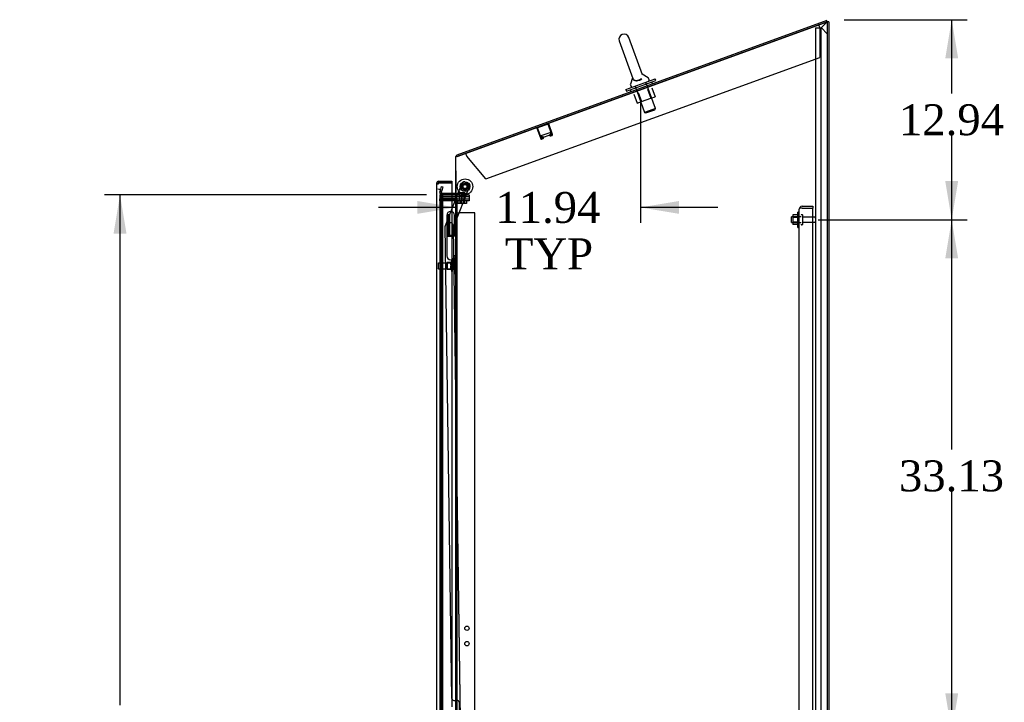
# Model space of a CAD drawing. Header units: inches. Extents: x 2 to 538, y -2 to 358.
# Tile 10 of 20: x 223 to 287, y 173 to 217. Entities that reach past the tile are written whole.
import ezdxf
from ezdxf.enums import TextEntityAlignment as Align
from ezdxf.lldxf.tags import DXFTag

# ---------------------------------------------------------------- set-up
doc = ezdxf.new("R2010")
doc.units = ezdxf.units.IN
doc.header["$MEASUREMENT"] = 0
for name, color, linetype in [('COM43135', 7, 'Continuous'), ('COM70220', 7, 'Continuous'), ('COM70830-5', 7, 'Continuous'), ('COM70839-4', 7, 'Continuous'), ('COM71042-3', 7, 'Continuous'), ('COM71043-3', 7, 'Continuous'), ('COM71044-3', 7, 'Continuous'), ('COM71045-3', 7, 'Continuous'), ('COM71047-3', 7, 'Continuous'), ('COM71048-3', 7, 'Continuous'), ('COM71052-1', 7, 'Continuous'), ('COM71053-1', 7, 'Continuous'), ('COM71054-1', 7, 'Continuous'), ('COM71145-1', 7, 'Continuous'), ('Default', 7, 'Continuous'), ('GSK87431', 7, 'Continuous'), ('HNG14568', 7, 'Continuous'), ('HNG14568B', 7, 'Continuous'), ('HNG14568MH', 7, 'Continuous'), ('NTS166105', 7, 'Continuous'), ('NTS16692', 7, 'Continuous'), ('NTS16697', 7, 'Continuous'), ('NTS18147', 7, 'Continuous'), ('NTS86070', 7, 'Continuous'), ('ROL87452', 7, 'Continuous'), ('RVT17786', 7, 'Continuous'), ('SCC87672', 7, 'Continuous'), ('SCS87245', 7, 'Continuous'), ('STD26089', 7, 'Continuous'), ('STD26122', 7, 'Continuous'), ('WAF25059', 7, 'Continuous'), ('WAF25376', 7, 'Continuous'), ('WAF87246', 7, 'Continuous'), ('WAM254785', 7, 'Continuous'), ('WAM30038', 7, 'Continuous')]:
    doc.layers.add(name, color=color, linetype=linetype)
doc.styles.add('SEACAD_Times_New_Roman', font='times.ttf')
tags = doc.linetypes.add('HIDDEN2', pattern=[0.1875, 0.125, -0.0625]).pattern_tags.tags
tags[6:7] = [DXFTag(74, 4), DXFTag(75, 0), DXFTag(340, '0'), DXFTag(46, 0.0), DXFTag(50, 0.0), DXFTag(44, 0.0), DXFTag(45, 0.0)]
tags[4:5] = [DXFTag(74, 4), DXFTag(75, 0), DXFTag(340, '0'), DXFTag(46, 0.0), DXFTag(50, 0.0), DXFTag(44, 0.0), DXFTag(45, 0.0)]
doc.dimstyles.new('HAMMOND_(STH_-_540x360)', dxfattribs={"dimtxt": 2, "dimasz": 2.5, "dimexe": 1, "dimexo": 1, "dimgap": 0.5, "dimtad": 0, "dimtih": 1, "dimtoh": 1, "dimzin": 0, "dimdsep": 46, "dimtxsty": 'SEACAD_Times_New_Roman', "dimblk1": '_SE_FILLED', "dimblk2": '_SE_FILLED', "dimsah": 1, "dimcen": 1, "dimadec": 0, "dimazin": 0, "dimtfac": 0.8, "dimtofl": 0, "dimtmove": 0, "dimatfit": 3, "dimfxl": 1, "dimtolj": 1, "dimtzin": 0, "dimarcsym": 0})

# ---------------------------------------------------------------- blocks, each defined once
blk = doc.blocks.new('SE2')
at = {"layer": 'COM43135', "color": 7, "linetype": 'HIDDEN2'}
for p, q in [((273.417, 204.518), (273.349, 204.567)), ((273.499, 204.518), (273.349, 204.518)), ((273.499, 204.518), (273.417, 204.518)), ((273.499, 204.643), (274.189, 204.643)), ((273.499, 204.518), (274.189, 204.518)), ((273.499, 204.518), (273.499, 204.518)), ((273.499, 204.518), (274.189, 204.518)), ((274.189, 204.643), (274.189, 204.518)), ((274.189, 136.768), (274.189, 204.518)), ((273.314, 136.828), (273.314, 204.458)), ((273.314, 204.458), (273.314, 204.458)), ((273.314, 204.458), (273.314, 204.458)), ((273.314, 204.458), (273.314, 204.458))]:
    blk.add_line(p, q, dxfattribs=at)
for start, end in [(143.80595, 179.87917), (90, 143.80595), (179.94113, 180)]:
    blk.add_arc((273.499, 204.458), 0.185, start, end, dxfattribs=at)
blk.add_open_spline([(273.349, 204.518), (273.338, 204.508), (273.329, 204.498), (273.32, 204.483), (273.318, 204.478), (273.315, 204.468), (273.314, 204.463), (273.314, 204.458)], degree=3, knots=[0, 0, 0, 0, 0.5, 0.5, 0.75, 0.75, 1, 1, 1, 1], dxfattribs=at)
at = {"layer": 'COM70220', "color": 7, "linetype": 'HIDDEN2'}
for p, q in [((250.19, 205.238), (250.19, 205.488)), ((250.19, 136.136), (250.19, 205.238))]:
    blk.add_line(p, q, dxfattribs=at)
blk.add_arc((249.94, 205.488), 0.25, 0, 90, dxfattribs=at)
at = {"layer": 'COM70830-5', "color": 7, "linetype": 'HIDDEN2'}
for p, q in [((256.341, 209.685), (256.59, 209.002)), ((256.379, 209.699), (256.628, 209.016)), ((257.064, 209.952), (256.381, 209.703)), ((257.317, 209.267), (257.068, 209.95)), ((257.354, 209.28), (257.105, 209.964)), ((256.632, 209.014), (256.727, 209.049)), ((256.645, 208.977), (256.741, 209.012)), ((256.749, 209.115), (256.712, 209.101)), ((256.729, 209.053), (256.712, 209.101)), ((256.767, 209.067), (256.749, 209.115)), ((257.16, 209.264), (257.198, 209.278)), ((257.16, 209.264), (257.177, 209.216)), ((257.198, 209.278), (257.215, 209.23)), ((257.219, 209.228), (257.315, 209.263)), ((257.233, 209.19), (257.328, 209.225))]:
    blk.add_line(p, q, dxfattribs=at)
for centre, radius, start, end in [((256.382, 209.7), 0.043, 110, 200), ((256.382, 209.7), 0.003, 110, 200), ((257.065, 209.949), 0.043, 20, 110), ((257.065, 209.949), 0.003, 20, 110), ((256.631, 209.017), 0.043, 200, 290), ((256.631, 209.017), 0.003, 200, 290), ((256.726, 209.052), 0.003, 290, 20), ((256.726, 209.052), 0.043, 290, 20), ((257.218, 209.231), 0.043, 200, 290), ((257.218, 209.231), 0.003, 200, 290), ((257.314, 209.266), 0.003, 290, 20), ((257.314, 209.266), 0.043, 290, 20)]:
    blk.add_arc(centre, radius, start, end, dxfattribs=at)
at = {"layer": 'COM70839-4', "color": 7, "linetype": 'HIDDEN2'}
for p, q in [((250.423, 203.403), (251.516, 206.149)), ((250.423, 203.402), (251.516, 206.148)), ((250.946, 203.281), (252.01, 205.952)), ((250.946, 203.28), (252.01, 205.951)), ((251.679, 206.219), (251.94, 206.115)), ((251.679, 206.218), (251.94, 206.114)), ((250.845, 172.806), (250.414, 203.355)), ((250.845, 172.805), (250.414, 203.354)), ((251.396, 171.439), (250.946, 203.281)), ((251.396, 171.438), (250.946, 203.28)), ((250.972, 172.683), (251.183, 172.686)), ((250.972, 172.682), (251.183, 172.685)), ((251.31, 172.563), (251.324, 171.55))]:
    blk.add_line(p, q, dxfattribs=at)
blk.add_circle((251.691, 205.911), 0.129, dxfattribs=at)
for centre, start, end in [((251.632, 206.103), 68.29625, 158.29625), ((251.893, 205.999), 338.29625, 68.29625), ((250.539, 203.356), 158.29625, 180.80825), ((250.539, 203.355), 158.29625, 180.80825), ((250.97, 172.808), 180.80825, 270.80825), ((250.97, 172.807), 180.80825, 270.80825), ((251.185, 172.561), 0.80825, 90.80825), ((251.185, 172.56), 0.80825, 90.80825)]:
    blk.add_arc(centre, 0.125, start, end, dxfattribs=at)
at = {"layer": 'COM71042-3', "color": 7, "linetype": 'HIDDEN2'}
blk.add_line((250.066, 205.375), (250.066, 205.372), dxfattribs=at)
at = {"layer": 'COM71043-3', "color": 7, "linetype": 'Continuous'}
for p, q in [((251.239, 207.875), (275.126, 216.569)), ((275.126, 216.569), (275.126, 133.893)), ((251.096, 135.465), (251.096, 207.854)), ((251.138, 207.854), (251.096, 207.854)), ((250.845, 205.372), (251.048, 205.372)), ((251.096, 205.372), (251.048, 205.372))]:
    blk.add_line(p, q, dxfattribs=at)
at = {"layer": 'COM71043-3', "color": 7, "linetype": 'HIDDEN2'}
for p, q in [((250.066, 205.372), (250.071, 205.372)), ((250.066, 205.372), (250.066, 135.465)), ((250.071, 205.372), (250.166, 205.372)), ((250.166, 205.372), (250.258, 205.372)), ((250.166, 135.715), (250.166, 205.372)), ((250.258, 205.372), (250.845, 205.372)), ((250.258, 135.715), (250.258, 205.372))]:
    blk.add_line(p, q, dxfattribs=at)
at = {"layer": 'COM71043-3', "color": 7, "linetype": 'Continuous'}
blk.add_arc((251.506, 206.328), 1.57, 99.80332, 103.5725, dxfattribs=at)
at = {"layer": 'COM71044-3', "color": 7, "linetype": 'HIDDEN2'}
for p, q in [((275.078, 216.521), (274.721, 216.164)), ((274.721, 216.164), (274.721, 134.298)), ((275.126, 216.569), (275.078, 216.521))]:
    blk.add_line(p, q, dxfattribs=at)
at = {"layer": 'COM71044-3', "color": 7, "linetype": 'Continuous'}
for q in [(275.126, 216.569), (275.221, 133.893)]:
    blk.add_line((275.221, 216.569), q, dxfattribs=at)
at = {"layer": 'COM71045-3', "color": 7, "linetype": 'Continuous'}
for p, q in [((275.094, 216.658), (251.156, 207.945)), ((275.126, 216.568), (275.094, 216.658)), ((275.126, 216.568), (275.126, 216.568)), ((251.189, 207.856), (251.156, 207.945)), ((251.048, 205.47), (250.845, 205.47)), ((251.048, 205.375), (250.845, 205.375))]:
    blk.add_line(p, q, dxfattribs=at)
at = {"layer": 'COM71045-3', "color": 7, "linetype": 'HIDDEN2'}
for p, q in [((275.126, 216.568), (251.189, 207.856)), ((250.101, 205.669), (250.166, 205.91)), ((250.166, 205.91), (250.257, 205.886)), ((250.257, 205.886), (250.193, 205.644)), ((250.07, 205.555), (250.101, 205.669)), ((250.162, 205.53), (250.193, 205.644)), ((250.845, 205.47), (250.208, 205.47)), ((250.845, 205.375), (250.208, 205.375))]:
    blk.add_line(p, q, dxfattribs=at)
for centre, radius, start, end in [((251.239, 207.823), 0.143, 167.42661, 180), ((251.239, 207.823), 0.048, 110, 180), ((250.208, 205.518), 0.143, 165, 270), ((250.208, 205.518), 0.048, 165, 270), ((251.048, 205.518), 0.143, 289.61294, 0)]:
    blk.add_arc(centre, radius, start, end, dxfattribs=at)
at = {"layer": 'COM71045-3', "color": 7, "linetype": 'Continuous'}
for centre, radius, start, end in [((251.239, 207.823), 0.143, 124.58099, 167.42661), ((251.048, 205.518), 0.048, 270, 0), ((251.048, 205.518), 0.143, 270, 289.61294)]:
    blk.add_arc(centre, radius, start, end, dxfattribs=at)
at = {"layer": 'COM71047-3', "color": 7, "linetype": 'HIDDEN2'}
for p, q in [((274.376, 216.172), (274.519, 216.172)), ((274.376, 216.172), (274.376, 133.925)), ((274.519, 216.172), (274.751, 216.172)), ((275.126, 215.797), (274.751, 216.172))]:
    blk.add_line(p, q, dxfattribs=at)
at = {"layer": 'COM71048-3', "color": 7, "linetype": 'HIDDEN2'}
for p, q in [((274.638, 216.194), (274.575, 216.368)), ((274.638, 216.194), (274.638, 214.262)), ((253.045, 206.403), (274.638, 214.262)), ((251.803, 207.883), (251.74, 208.056)), ((253.045, 206.403), (251.803, 207.883))]:
    blk.add_line(p, q, dxfattribs=at)
at = {"layer": 'COM71052-1', "color": 7, "linetype": 'HIDDEN2'}
for p, q in [((250.066, 205), (250.066, 136.375)), ((251.19, 136.375), (251.19, 205))]:
    blk.add_line(p, q, dxfattribs=at)
at = {"layer": 'COM71053-1', "color": 7, "linetype": 'HIDDEN2'}
for p, q in [((251.19, 204.219), (251.333, 204.219)), ((251.19, 169.614), (251.19, 204.219)), ((252.315, 204.219), (251.333, 204.219)), ((252.315, 137.156), (252.315, 204.219))]:
    blk.add_line(p, q, dxfattribs=at)
for centre in [(251.815, 177.353), (251.815, 176.353)]:
    blk.add_circle(centre, 0.141, dxfattribs=at)
at = {"layer": 'COM71054-1', "color": 7, "linetype": 'HIDDEN2'}
for p, q in [((250.065, 205.375), (250.208, 205.375)), ((250.065, 205.375), (250.065, 205.25)), ((250.065, 205.25), (251.214, 205.25)), ((251.048, 205.375), (251.214, 205.375)), ((251.214, 205.375), (251.964, 205.375)), ((251.964, 205.25), (251.214, 205.25)), ((251.964, 205.375), (251.964, 205.25)), ((250.065, 205), (250.065, 205.125)), ((251.214, 205.125), (250.065, 205.125)), ((251.214, 205), (250.065, 205)), ((251.214, 205.125), (251.964, 205.125)), ((251.964, 205), (251.214, 205)), ((251.964, 205.125), (251.964, 205))]:
    blk.add_line(p, q, dxfattribs=at)
at = {"layer": 'COM71145-1', "color": 7, "linetype": 'Continuous'}
for p, q in [((249.845, 206.112), (249.845, 135.263)), ((249.845, 206.112), (249.845, 206.112)), ((249.845, 206.112), (249.915, 206.112)), ((249.845, 206.112), (249.915, 206.112)), ((249.915, 206.112), (249.94, 206.112)), ((249.915, 206.112), (249.94, 206.112)), ((249.94, 206.112), (249.94, 206.112)), ((249.988, 206.186), (249.988, 206.255)), ((249.988, 206.255), (250.012, 206.255)), ((249.988, 206.16), (249.988, 206.186)), ((249.988, 206.16), (250.012, 206.16)), ((250.012, 206.255), (250.845, 206.255)), ((250.012, 206.16), (250.012, 206.255)), ((250.012, 206.16), (250.845, 206.16)), ((250.845, 206.16), (250.012, 206.16)), ((250.845, 206.255), (250.845, 206.16)), ((250.845, 206.16), (250.845, 204.291)), ((250.845, 201.193), (250.845, 172.276))]:
    blk.add_line(p, q, dxfattribs=at)
at = {"layer": 'COM71145-1', "color": 7, "linetype": 'HIDDEN2'}
for p, q in [((250.515, 204.091), (250.515, 202.741)), ((250.71, 204.091), (250.515, 204.091)), ((250.71, 202.741), (250.71, 204.091)), ((250.845, 204.291), (250.845, 201.193)), ((250.515, 202.741), (250.71, 202.741))]:
    blk.add_line(p, q, dxfattribs=at)
at = {"layer": 'COM71145-1', "color": 7, "linetype": 'Continuous'}
for centre, radius, start, end in [((249.988, 206.112), 0.143, 90, 180), ((249.988, 206.112), 0.048, 90, 180), ((249.931, 206.17), 0.0815, 314.87169, 353.22731)]:
    blk.add_arc(centre, radius, start, end, dxfattribs=at)
for points, knots in [([(249.845, 206.112), (249.845, 206.108), (249.846, 206.104), (249.849, 206.098), (249.852, 206.096), (249.859, 206.092), (249.864, 206.091), (249.874, 206.089), (249.88, 206.088), (249.894, 206.088), (249.902, 206.089), (249.917, 206.091), (249.926, 206.092), (249.944, 206.096), (249.952, 206.098), (249.971, 206.104), (249.98, 206.108), (249.988, 206.112)], [0, 0, 0, 0, 0.125, 0.125, 0.25, 0.25, 0.375, 0.375, 0.5, 0.5, 0.625, 0.625, 0.75, 0.75, 0.875, 0.875, 1, 1, 1, 1]), ([(249.94, 206.112), (249.94, 206.109), (249.94, 206.106), (249.941, 206.101), (249.942, 206.098), (249.943, 206.096)], [0, 0, 0, 0, 0.125, 0.125, 0.2349364, 0.2349364, 0.2349364, 0.2349364])]:
    blk.add_open_spline(points, degree=3, knots=knots, dxfattribs=at)
at = {"layer": 'GSK87431', "color": 7, "linetype": 'HIDDEN2'}
for p, q in [((250.065, 205.281), (251.214, 205.281)), ((250.065, 205.281), (250.065, 205.094)), ((251.214, 205.281), (251.964, 205.281)), ((251.964, 205.281), (251.964, 205.094)), ((250.065, 205.094), (251.214, 205.094)), ((251.964, 205.094), (251.214, 205.094))]:
    blk.add_line(p, q, dxfattribs=at)
at = {"layer": 'HNG14568', "color": 7, "linetype": 'Continuous'}
for p, q in [((250.506, 204.054), (250.506, 202.781)), ((251.011, 202.781), (251.011, 204.054))]:
    blk.add_line(p, q, dxfattribs=at)
at = {"layer": 'HNG14568', "color": 7, "linetype": 'HIDDEN2'}
for p, q in [((250.585, 204.051), (250.585, 202.781)), ((250.64, 204.051), (250.64, 202.781)), ((250.881, 204.051), (250.881, 204.051))]:
    blk.add_line(p, q, dxfattribs=at)
at = {"layer": 'HNG14568', "color": 7, "linetype": 'Continuous'}
blk.add_arc((250.758, 204.054), 0.253, 0, 180, dxfattribs=at)
at = {"layer": 'HNG14568B', "color": 7, "linetype": 'Continuous'}
for p, q in [((250.505, 202.781), (251.011, 202.781)), ((250.505, 202.781), (250.505, 202.702)), ((250.505, 202.702), (250.926, 202.702)), ((251.011, 202.702), (251.011, 202.781))]:
    blk.add_line(p, q, dxfattribs=at)
at = {"layer": 'HNG14568MH', "color": 7, "linetype": 'HIDDEN2'}
for p, q in [((250.602, 203.421), (250.602, 202.702)), ((250.915, 202.702), (250.915, 203.421)), ((251.131, 202.702), (251.096, 202.702)), ((251.131, 201.432), (251.131, 202.702)), ((251.131, 201.432), (251.096, 201.432))]:
    blk.add_line(p, q, dxfattribs=at)
at = {"layer": 'HNG14568MH', "color": 7, "linetype": 'Continuous'}
for p, q in [((250.506, 202.702), (250.506, 201.43)), ((251.096, 202.702), (250.926, 202.702)), ((251.096, 201.432), (250.913, 201.432)), ((251.011, 201.43), (251.011, 201.432))]:
    blk.add_line(p, q, dxfattribs=at)
at = {"layer": 'HNG14568MH', "color": 7, "linetype": 'HIDDEN2'}
for start, end in [(90, 180), (0, 90)]:
    blk.add_arc((250.758, 203.421), 0.157, start, end, dxfattribs=at)
at = {"layer": 'HNG14568MH', "color": 7, "linetype": 'Continuous'}
blk.add_arc((250.758, 201.43), 0.253, 180, 0, dxfattribs=at)
at = {"layer": 'NTS166105', "color": 7, "linetype": 'HIDDEN2'}
for p, q in [((272.898, 204.084), (272.898, 203.922)), ((273.218, 204.084), (272.898, 204.084)), ((272.898, 203.922), (272.898, 203.613)), ((273.218, 203.922), (272.898, 203.922)), ((272.898, 203.613), (272.898, 203.452)), ((273.218, 203.613), (272.898, 203.613)), ((273.218, 203.452), (272.898, 203.452))]:
    blk.add_line(p, q, dxfattribs=at)
at = {"layer": 'NTS16692', "color": 7, "linetype": 'HIDDEN2'}
for p, q in [((263.496, 212.202), (263.708, 211.62)), ((263.787, 212.308), (264, 211.726)), ((262.613, 211.881), (262.825, 211.298)), ((262.904, 211.987), (263.116, 211.404)), ((263.116, 211.404), (263.708, 211.62)), ((263.708, 211.62), (264, 211.726)), ((262.825, 211.298), (263.116, 211.404))]:
    blk.add_line(p, q, dxfattribs=at)
at = {"layer": 'NTS16697', "color": 7, "linetype": 'HIDDEN2'}
for p, q in [((256.625, 209.206), (257.196, 209.413)), ((256.625, 209.206), (256.676, 209.067)), ((256.64, 209.211), (256.69, 209.072)), ((256.676, 209.067), (256.704, 209.077)), ((256.697, 209.096), (256.712, 209.101)), ((256.704, 209.077), (256.697, 209.096)), ((256.704, 209.077), (256.719, 209.082)), ((256.749, 209.115), (256.773, 209.123)), ((256.773, 209.123), (256.787, 209.128)), ((256.773, 209.123), (256.779, 209.104)), ((256.779, 209.104), (257.144, 209.237)), ((256.794, 209.109), (256.787, 209.128)), ((257.137, 209.256), (257.16, 209.264)), ((257.137, 209.256), (257.144, 209.237)), ((257.144, 209.237), (257.158, 209.242)), ((257.158, 209.242), (257.151, 209.261)), ((257.196, 209.413), (257.211, 209.419)), ((257.196, 209.413), (257.247, 209.274)), ((257.198, 209.278), (257.212, 209.283)), ((257.211, 209.419), (257.261, 209.28)), ((257.212, 209.283), (257.226, 209.288)), ((257.219, 209.264), (257.212, 209.283)), ((257.219, 209.264), (257.247, 209.274)), ((257.226, 209.288), (257.233, 209.269)), ((257.247, 209.274), (257.261, 209.28))]:
    blk.add_line(p, q, dxfattribs=at)
at = {"layer": 'NTS18147', "color": 7, "linetype": 'HIDDEN2'}
for p, q in [((250.544, 201.005), (250.544, 200.565)), ((250.544, 201.005), (250.544, 201.005)), ((250.544, 200.565), (250.544, 201.005)), ((250.982, 201.005), (250.544, 201.005)), ((250.982, 201.281), (250.982, 201.285)), ((250.982, 201.285), (250.982, 201.285)), ((250.982, 201.281), (250.982, 201.285)), ((251.045, 201.285), (250.982, 201.285)), ((250.982, 201.281), (250.982, 201.092)), ((250.982, 201.281), (250.982, 201.281)), ((250.982, 201.281), (250.982, 201.092)), ((250.982, 201.281), (251.045, 201.281)), ((250.982, 201.092), (250.982, 200.974)), ((250.982, 201.092), (250.982, 201.092)), ((250.982, 201.092), (250.982, 200.974)), ((251.045, 201.092), (250.982, 201.092)), ((250.982, 200.974), (250.982, 200.597)), ((250.982, 200.974), (250.982, 200.974)), ((250.982, 200.974), (250.982, 200.597)), ((250.982, 200.974), (251.045, 200.974)), ((251.045, 201.281), (251.045, 201.285)), ((251.045, 201.281), (251.045, 201.285)), ((251.045, 200.974), (251.045, 201.092)), ((251.045, 200.974), (251.045, 201.092)), ((251.107, 201.132), (251.107, 201.186)), ((251.107, 201.132), (251.107, 201.186)), ((250.544, 200.565), (250.544, 200.565)), ((250.544, 200.565), (250.982, 200.565)), ((250.982, 200.597), (250.982, 200.479)), ((250.982, 200.597), (250.982, 200.597)), ((250.982, 200.597), (250.982, 200.479)), ((251.045, 200.597), (250.982, 200.597)), ((250.982, 200.479), (250.982, 200.29)), ((250.982, 200.479), (250.982, 200.479)), ((250.982, 200.479), (250.982, 200.29)), ((250.982, 200.479), (251.045, 200.479)), ((250.982, 200.29), (250.982, 200.285)), ((250.982, 200.29), (250.982, 200.29)), ((250.982, 200.29), (250.982, 200.285)), ((251.045, 200.29), (250.982, 200.29)), ((250.982, 200.285), (250.982, 200.285)), ((250.982, 200.285), (251.045, 200.285)), ((251.045, 200.479), (251.045, 200.597)), ((251.045, 200.479), (251.045, 200.597)), ((251.045, 200.29), (251.045, 200.285)), ((251.045, 200.29), (251.045, 200.285)), ((251.107, 200.384), (251.107, 200.439)), ((251.107, 200.384), (251.107, 200.439))]:
    blk.add_line(p, q, dxfattribs=at)
blk.add_arc((250.788, 200.785), 0.318, 323.63381, 36.36619, dxfattribs=at)
blk.add_arc((250.788, 200.785), 0.318, 323.63381, 36.36619, dxfattribs=at)
for centre, start_param, end_param in [((250.788, 201.186), 2.506883, 3.776302), ((250.788, 201.186), 2.506883, 3.141593), ((250.788, 201.132), 2.506883, 3.141593), ((250.788, 200.439), 3.141593, 3.776302), ((250.788, 200.384), 3.141593, 3.776302), ((250.788, 200.384), 2.506883, 3.776302)]:
    blk.add_ellipse(centre, major_axis=(-0.318, 0), ratio=0.5, start_param=start_param, end_param=end_param, dxfattribs=at)
at = {"layer": 'NTS86070', "color": 7, "linetype": 'HIDDEN2'}
for p, q in [((251.69, 205.475), (251.19, 205.475)), ((251.19, 205.375), (251.19, 205.475)), ((251.294, 205.375), (251.294, 205.345)), ((251.577, 205.335), (251.304, 205.335)), ((251.315, 205.375), (251.315, 205.475)), ((251.419, 205.375), (251.419, 205.345)), ((251.702, 205.335), (251.577, 205.335)), ((251.587, 205.345), (251.587, 205.375)), ((251.815, 205.475), (251.69, 205.475)), ((251.69, 205.375), (251.69, 205.475)), ((251.712, 205.345), (251.712, 205.375)), ((251.815, 205.375), (251.815, 205.475))]:
    blk.add_line(p, q, dxfattribs=at)
for centre, start, end in [((251.304, 205.345), 180, 270), ((251.429, 205.345), 180, 270), ((251.577, 205.345), 270, 0), ((251.702, 205.345), 270, 0)]:
    blk.add_arc(centre, 0.01, start, end, dxfattribs=at)
at = {"layer": 'ROL87452', "color": 7, "linetype": 'HIDDEN2'}
for centre, radius in [((251.691, 205.911), 0.5), ((251.691, 205.91), 0.5), ((251.691, 205.91), 0.206)]:
    blk.add_circle(centre, radius, dxfattribs=at)
at = {"layer": 'RVT17786', "color": 7, "linetype": 'HIDDEN2'}
for radius in [0.217, 0.125]:
    blk.add_circle((251.691, 205.911), radius, dxfattribs=at)
for start, end in [(351.78349, 0), (0, 2.02961), (249.45722, 289.50108)]:
    blk.add_arc((251.691, 205.91), 0.217, start, end, dxfattribs=at)
at = {"layer": 'SCC87672', "color": 7, "linetype": 'HIDDEN2'}
for p, q in [((251.563, 205.5), (251.317, 205.5)), ((251.317, 205.5), (251.317, 205)), ((251.442, 205.5), (251.442, 205)), ((251.563, 205), (251.563, 205.5)), ((251.688, 205.5), (251.563, 205.5)), ((251.688, 205), (251.688, 205.5)), ((251.224, 205), (251.224, 204.826)), ((251.44, 204.826), (251.224, 204.826)), ((251.349, 205), (251.349, 204.826)), ((251.44, 205), (251.44, 204.826)), ((251.656, 204.826), (251.44, 204.826)), ((251.565, 205), (251.565, 204.826)), ((251.656, 205), (251.656, 204.826)), ((251.781, 204.826), (251.656, 204.826)), ((251.781, 205), (251.781, 204.826))]:
    blk.add_line(p, q, dxfattribs=at)
at = {"layer": 'SCS87245', "color": 7, "linetype": 'Continuous'}
for p, q in [((261.67, 215.329), (262.551, 212.909)), ((263.174, 213.135), (262.293, 215.556)), ((262.537, 212.949), (262.389, 212.536)), ((263.538, 212.954), (263.159, 213.176)), ((263.604, 212.811), (263.564, 212.923)), ((262.389, 212.496), (262.43, 212.384))]:
    blk.add_line(p, q, dxfattribs=at)
at = {"layer": 'SCS87245', "color": 7, "linetype": 'HIDDEN2'}
for p, q in [((262.691, 212.415), (263.312, 210.709)), ((264.005, 210.961), (263.384, 212.667)), ((264.005, 210.961), (263.312, 210.709)), ((263.389, 210.673), (263.969, 210.884)), ((263.969, 210.884), (264.005, 210.961)), ((263.312, 210.709), (263.389, 210.673))]:
    blk.add_line(p, q, dxfattribs=at)
at = {"layer": 'SCS87245', "color": 7, "linetype": 'Continuous'}
for centre, radius, start, end in [((261.982, 215.442), 0.331, 20, 200), ((263.507, 212.903), 0.06, 20, 59.67862), ((263.548, 212.791), 0.06, 290, 20), ((262.445, 212.516), 0.06, 160.32138, 200), ((262.486, 212.404), 0.06, 200, 290)]:
    blk.add_arc(centre, radius, start, end, dxfattribs=at)
for points, knots in [([(263.135, 212.881), (263.097, 212.84), (263.041, 212.801), (262.909, 212.747), (262.838, 212.735), (262.748, 212.738), (262.721, 212.742), (262.672, 212.756), (262.651, 212.766), (262.597, 212.801), (262.572, 212.832), (262.55, 212.882), (262.545, 212.899), (262.539, 212.93), (262.537, 212.944), (262.537, 212.95), (262.537, 212.95), (262.537, 212.95)], [0, 0, 0, 0, 0.0625, 0.0625, 0.125, 0.125, 0.15625, 0.15625, 0.1875, 0.1875, 0.25, 0.25, 0.28125, 0.28125, 0.3125, 0.3125, 0.3191669, 0.3191669, 0.3191669, 0.3191669]), ([(262.547, 212.92), (262.55, 212.913), (262.552, 212.906), (262.568, 212.87), (262.59, 212.841), (262.656, 212.798), (262.701, 212.783), (262.815, 212.778), (262.884, 212.789), (263.017, 212.841), (263.074, 212.878), (263.112, 212.918)], [0.7345282, 0.7345282, 0.7345282, 0.7345282, 0.75, 0.75, 0.8125, 0.8125, 0.875, 0.875, 0.9375, 0.9375, 1, 1, 1, 1])]:
    blk.add_open_spline(points, degree=3, knots=knots, dxfattribs=at)
at = {"layer": 'STD26089', "color": 7, "linetype": 'HIDDEN2'}
for p, q in [((272.814, 203.58), (272.814, 203.955)), ((273.439, 203.955), (272.814, 203.955)), ((273.509, 204.093), (273.469, 204.093)), ((273.539, 203.473), (273.539, 204.063)), ((274.316, 203.934), (273.539, 203.934)), ((272.814, 203.58), (273.439, 203.58)), ((273.469, 203.443), (273.509, 203.443)), ((273.539, 203.602), (274.316, 203.602))]:
    blk.add_line(p, q, dxfattribs=at)
for centre, radius, start, end in [((273.469, 204.063), 0.03, 90, 180), ((273.509, 204.063), 0.03, 0, 90), ((274.316, 203.874), 0.06, 0, 90), ((273.469, 203.473), 0.03, 180, 270), ((273.509, 203.473), 0.03, 270, 0), ((274.316, 203.662), 0.06, 270, 0)]:
    blk.add_arc(centre, radius, start, end, dxfattribs=at)
at = {"layer": 'STD26122', "color": 7, "linetype": 'HIDDEN2'}
for p, q in [((249.975, 200.97), (249.94, 200.935)), ((249.975, 200.6), (249.975, 200.97)), ((250.94, 200.97), (249.975, 200.97)), ((250.94, 200.6), (250.94, 200.97)), ((249.94, 200.635), (249.975, 200.6)), ((249.975, 200.6), (250.94, 200.6))]:
    blk.add_line(p, q, dxfattribs=at)
at = {"layer": 'WAF25059', "color": 7, "linetype": 'HIDDEN2'}
for p, q in [((273.218, 203.268), (273.218, 204.268)), ((273.314, 204.268), (273.218, 204.268)), ((273.218, 203.268), (273.314, 203.268))]:
    blk.add_line(p, q, dxfattribs=at)
at = {"layer": 'WAF25376', "color": 7, "linetype": 'HIDDEN2'}
for centre, radius in [((251.691, 205.911), 0.315), ((251.691, 205.91), 0.315), ((251.691, 205.911), 0.14)]:
    blk.add_circle(centre, radius, dxfattribs=at)
for start, end in [(230.27138, 280.93525), (343.06877, 0), (0, 1.93982)]:
    blk.add_arc((251.691, 205.91), 0.14, start, end, dxfattribs=at)
at = {"layer": 'WAF87246', "color": 7, "linetype": 'Continuous'}
for p, q in [((262.087, 212.195), (263.989, 212.887)), ((264.033, 212.765), (263.989, 212.887)), ((262.087, 212.195), (262.131, 212.073)), ((262.131, 212.073), (264.033, 212.765))]:
    blk.add_line(p, q, dxfattribs=at)
at = {"layer": 'WAM254785', "color": 7, "linetype": 'Continuous'}
for p, q in [((262.377, 212.162), (262.42, 212.045)), ((263.83, 212.558), (263.787, 212.675))]:
    blk.add_line(p, q, dxfattribs=at)
at = {"layer": 'WAM30038', "color": 7, "linetype": 'HIDDEN2'}
for p, q in [((250.769, 200.959), (250.769, 201.014)), ((250.769, 200.959), (250.769, 201.014)), ((250.814, 200.988), (250.769, 200.959)), ((250.769, 200.934), (250.814, 200.963)), ((250.769, 200.959), (250.785, 200.946)), ((250.769, 200.959), (250.785, 200.946)), ((250.769, 200.803), (250.769, 200.934)), ((250.769, 200.803), (250.769, 200.934)), ((250.814, 200.803), (250.769, 200.803)), ((250.769, 200.636), (250.769, 200.768)), ((250.769, 200.636), (250.769, 200.768)), ((250.769, 200.768), (250.814, 200.768)), ((250.785, 200.946), (250.823, 200.971)), ((250.833, 200.41), (250.833, 201.16)), ((250.833, 201.16), (250.833, 201.16)), ((250.833, 201.16), (250.833, 200.41)), ((250.857, 201.16), (250.833, 201.16)), ((250.857, 200.41), (250.857, 201.16)), ((250.857, 201.16), (250.857, 200.41)), ((250.814, 200.608), (250.769, 200.636)), ((250.785, 200.624), (250.769, 200.612)), ((250.785, 200.624), (250.769, 200.612)), ((250.769, 200.557), (250.769, 200.612)), ((250.769, 200.557), (250.769, 200.612)), ((250.769, 200.612), (250.814, 200.583)), ((250.823, 200.6), (250.785, 200.624)), ((250.833, 200.41), (250.833, 200.41)), ((250.833, 200.41), (250.857, 200.41))]:
    blk.add_line(p, q, dxfattribs=at)
for centre, radius, start, end in [((250.248, 201.688), 0.85, 311.70584, 313.44931), ((250.814, 200.785), 0.0181, 1.77183, 93.07302), ((250.814, 200.786), 0.0182, 267.1609, 357.99424), ((250.245, 199.88), 0.854, 46.55474, 48.29011)]:
    blk.add_arc(centre, radius, start, end, dxfattribs=at)
for points, knots in [([(250.769, 201.014), (250.781, 201.025), (250.794, 201.037), (250.807, 201.048), (250.809, 201.05), (250.811, 201.052), (250.814, 201.054)], [0, 0, 0, 0, 0.858552, 0.858552, 0.858552, 1, 1, 1, 1]), ([(250.827, 200.993), (250.827, 200.993), (250.826, 200.993), (250.822, 200.992), (250.818, 200.99), (250.814, 200.988)], [0.4389304, 0.4389304, 0.4389304, 0.4389304, 0.5, 0.5, 1, 1, 1, 1]), ([(250.814, 200.963), (250.816, 200.964), (250.818, 200.966), (250.822, 200.969), (250.824, 200.971), (250.828, 200.976), (250.829, 200.978), (250.832, 200.983), (250.833, 200.985), (250.833, 200.988)], [0, 0, 0, 0, 0.25, 0.25, 0.5, 0.5, 0.75, 0.75, 1, 1, 1, 1]), ([(250.814, 200.517), (250.811, 200.519), (250.809, 200.521), (250.807, 200.523), (250.794, 200.534), (250.781, 200.546), (250.769, 200.557)], [0, 0, 0, 0, 0.141448, 0.141448, 0.141448, 1, 1, 1, 1]), ([(250.833, 200.583), (250.833, 200.585), (250.832, 200.588), (250.829, 200.593), (250.828, 200.595), (250.822, 200.602), (250.818, 200.605), (250.814, 200.608)], [0, 0, 0, 0, 0.25, 0.25, 0.5, 0.5, 1, 1, 1, 1]), ([(250.814, 200.583), (250.816, 200.582), (250.818, 200.581), (250.822, 200.579), (250.824, 200.579), (250.826, 200.578), (250.827, 200.578), (250.827, 200.578)], [0, 0, 0, 0, 0.25, 0.25, 0.5, 0.5, 0.5626015, 0.5626015, 0.5626015, 0.5626015])]:
    blk.add_open_spline(points, degree=3, knots=knots, dxfattribs=at)
blk = doc.blocks.new('DMBLK77')
at = {"layer": 'Default', "linetype": 'Continuous', "transparency": 16777216}
for points in [[(283.597, 201.268), (283.18, 203.768), (282.763, 201.268)], [(283.597, 173.143), (282.763, 173.143), (283.18, 170.643)]]:
    blk.add_hatch(color=7, dxfattribs=at).paths.add_polyline_path(points)
at = {"layer": 'Default', "color": 7, "linetype": 'Continuous', "transparency": 16777216}
for p, q in [((274.539, 203.768), (284.18, 203.768)), ((283.18, 188.905), (283.18, 203.768)), ((283.18, 170.643), (283.18, 186.205)), ((274.539, 170.643), (284.18, 170.643))]:
    blk.add_line(p, q, dxfattribs=at)
at = {"layer": 'Default', "color": 7, "linetype": 'Continuous', "transparency": 16777216, "style": 'SEACAD_Times_New_Roman'}
blk.add_text('33.13', height=2, dxfattribs=at).set_placement((279.768, 188.205), align=Align.TOP_LEFT)
blk = doc.blocks.new('_SE_FILLED')
at = {"color": 0}
blk.add_line((0, 0), (-1, 0), dxfattribs=at)
blk.add_solid([(0, 0), (-1, -0.1665), (-1, 0.1665), (0, 0)], dxfattribs=at)
blk = doc.blocks.new('DMBLK78')
at = {"layer": 'Default', "linetype": 'Continuous', "transparency": 16777216}
for points in [[(283.597, 214.204), (283.18, 216.704), (282.763, 214.204)], [(283.597, 206.268), (282.763, 206.268), (283.18, 203.768)]]:
    blk.add_hatch(color=7, dxfattribs=at).paths.add_polyline_path(points)
at = {"layer": 'Default', "color": 7, "linetype": 'Continuous', "transparency": 16777216}
for p, q in [((276.221, 216.704), (284.18, 216.704)), ((283.18, 211.936), (283.18, 216.704)), ((283.18, 203.768), (283.18, 209.236)), ((274.539, 203.768), (284.18, 203.768))]:
    blk.add_line(p, q, dxfattribs=at)
at = {"layer": 'Default', "color": 7, "linetype": 'Continuous', "transparency": 16777216, "style": 'SEACAD_Times_New_Roman'}
blk.add_text('12.94', height=2, dxfattribs=at).set_placement((279.768, 211.236), align=Align.TOP_LEFT)
blk = doc.blocks.new('GDimGGroup')
at = {"layer": 'Default', "linetype": 'Continuous'}
for points in [[(248.596, 204.148), (251.096, 204.565), (248.596, 204.981)], [(265.538, 204.148), (265.538, 204.981), (263.038, 204.565)]]:
    blk.add_hatch(color=7, dxfattribs=at).paths.add_polyline_path(points)
at = {"layer": 'Default', "color": 7, "linetype": 'Continuous'}
for p, q in [((263.038, 211.541), (263.038, 203.565)), ((251.096, 206.923), (251.096, 203.565)), ((251.096, 204.565), (246.096, 204.565)), ((268.038, 204.565), (263.038, 204.565))]:
    blk.add_line(p, q, dxfattribs=at)
at = {"layer": 'Default', "color": 7, "linetype": 'Continuous', "style": 'SEACAD_Times_New_Roman'}
for s, p in [('11.94', (253.654, 205.565)), ('TYP', (254.271, 202.565))]:
    blk.add_text(s, height=2, dxfattribs=at).set_placement(p, align=Align.TOP_LEFT)
blk = doc.blocks.new('DMBLK87')
at = {"layer": 'Default', "linetype": 'Continuous', "transparency": 16777216}
for points in [[(228.953, 202.875), (229.787, 202.875), (229.37, 205.375)], [(228.953, 138.5), (229.37, 136), (229.787, 138.5)]]:
    blk.add_hatch(color=7, dxfattribs=at).paths.add_polyline_path(points)
at = {"layer": 'Default', "color": 7, "linetype": 'Continuous', "transparency": 16777216}
for p, q in [((249.208, 205.375), (228.37, 205.375)), ((229.37, 172.387), (229.37, 205.375)), ((229.37, 136), (229.37, 162.987)), ((249.208, 136), (228.37, 136))]:
    blk.add_line(p, q, dxfattribs=at)
at = {"layer": 'Default', "color": 7, "linetype": 'Continuous', "transparency": 16777216, "style": 'SEACAD_Times_New_Roman'}
for s, p in [('69.37', (225.958, 171.687)), ('DOOR ', (224.796, 168.687)), ('OPENING', (222.877, 165.687))]:
    blk.add_text(s, height=2, dxfattribs=at).set_placement(p, align=Align.TOP_LEFT)

msp = doc.modelspace()

# ---------------------------------------------------------------- block references
at = {"layer": 'Default'}
for name in ['SE2', 'GDimGGroup']:
    msp.add_blockref(name, (0, 0), dxfattribs=at)

# ---------------------------------------------------------------- dimensions: what is measured, and where the dimension line sits
at = {"layer": 'Default', "color": 7, "linetype": 'Continuous'}
for base, p1, p2, text, picture, middle, dimtype in [((283.18, 216.704), (273.539, 203.768), (275.221, 216.704), '\\A1;<>', 'DMBLK78', (283.18, 210.236), 160), ((229.3699, 136.0004), (251.0478, 136.0004), (251.0478, 205.3746), '\\A1;<>\\PDOOR \\XOPENING', 'DMBLK87', (229.3699, 170.6875), 161), ((283.180095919, 170.642925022), (273.538774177, 170.642925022), (273.538774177, 203.767925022), '\\A1;<>', 'DMBLK77', (283.180095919, 187.205424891), 161)]:
    dim = msp.add_linear_dim(base=base, p1=p1, p2=p2, angle=90, text=text, dimstyle='HAMMOND_(STH_-_540x360)', dxfattribs=at)
    dim.commit()
    dim.dimension.update_dxf_attribs({"geometry": picture, "text_midpoint": middle, "dimtype": dimtype})

doc.saveas('drawing.dxf')
